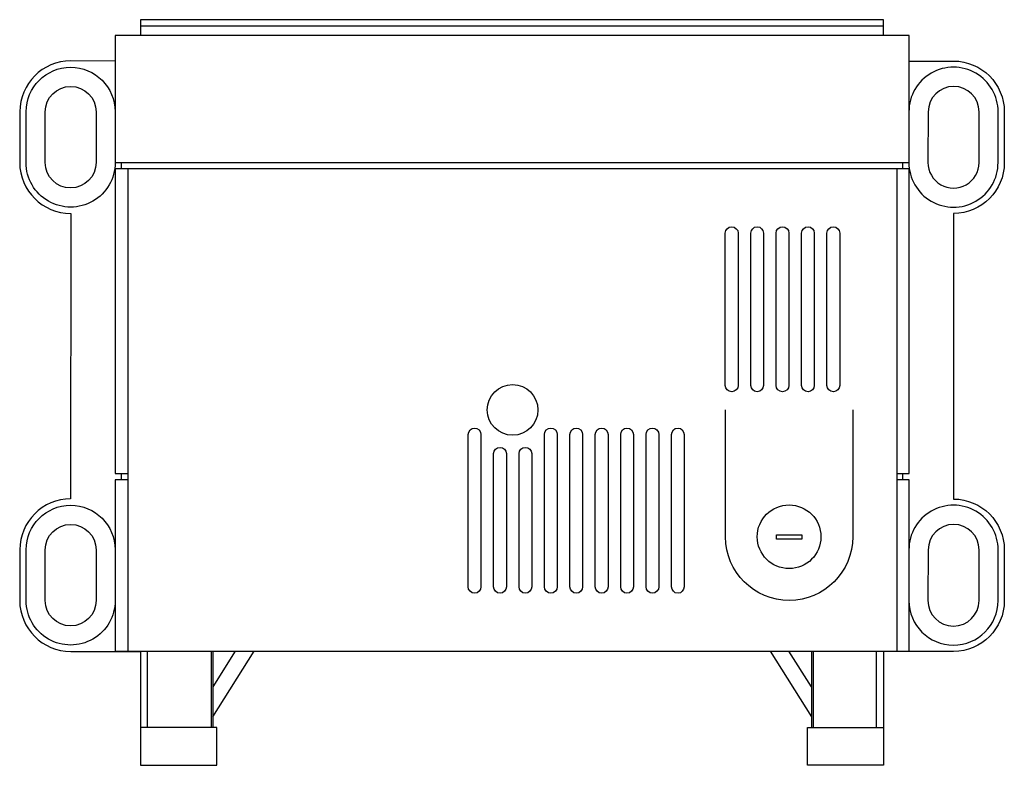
# Model space of a CAD drawing. Header units: millimetres. Extents: x 952 to 1780, y 444 to 1117.
# Tile 7 of 14: x 1262 to 1417, y 736 to 853. Entities that reach past the tile are written whole.
import ezdxf

# ---------------------------------------------------------------- set-up
doc = ezdxf.new("R2010")
doc.units = ezdxf.units.MM
doc.layers.add('PDF_Geometry', color=7, linetype='Continuous')

msp = doc.modelspace()

# ---------------------------------------------------------------- linework, layer by layer
at = {"layer": 'PDF_Geometry', "lineweight": -3}
for points in [[(1280.77, 852.35), (1397.8, 852.35), (1397.8, 853.33), (1280.77, 853.33), (1280.77, 852.35), (1280.77, 850.83)], [(1397.8, 850.83), (1397.8, 852.35)], [(1278.74, 829.83), (1278.74, 825.51), (1278.74, 821.11), (1278.74, 816.66), (1278.74, 812.17), (1278.74, 807.69), (1278.74, 803.2), (1278.74, 798.63), (1278.74, 794.1), (1278.74, 789.56), (1278.74, 785.03), (1278.74, 780.5), (1278.74, 775.97), (1278.74, 771.49), (1278.74, 767), (1278.74, 762.55), (1278.74, 758.19), (1278.74, 753.83), (1399.91, 753.83), (1399.91, 758.19), (1399.91, 762.55), (1399.91, 767), (1399.91, 771.49), (1399.91, 775.97), (1399.91, 780.5), (1399.91, 785.03), (1399.91, 789.56), (1399.91, 794.1), (1399.91, 798.63), (1399.91, 803.2), (1399.91, 807.69), (1399.91, 812.17), (1399.91, 816.66), (1399.91, 821.11), (1399.91, 825.51), (1399.91, 829.83), (1278.74, 829.83), (1278.23, 829.83), (1277.76, 829.83), (1277.34, 829.83), (1277, 829.83), (1276.83, 829.83), (1276.75, 829.83), (1276.75, 781.82), (1276.83, 781.82), (1277, 781.82), (1277.34, 781.82), (1277.76, 781.82), (1278.23, 781.82), (1278.74, 781.82)], [(1277.76, 829.83), (1277.76, 830.85)], [(1399.91, 781.82), (1400.42, 781.82), (1400.89, 781.82), (1401.27, 781.82), (1401.57, 781.82), (1401.73, 781.82), (1401.82, 781.82), (1401.82, 829.83), (1401.73, 829.83), (1401.57, 829.83), (1401.27, 829.83), (1400.89, 829.83), (1400.42, 829.83), (1399.91, 829.83)], [(1400.8, 829.83), (1400.8, 830.85)], [(1277.76, 780.84), (1277.76, 781.82)], [(1400.8, 780.84), (1400.8, 781.82)], [(1278.74, 780.84), (1278.23, 780.84), (1277.76, 780.84), (1277.34, 780.84), (1277, 780.84), (1276.83, 780.84), (1276.75, 780.84), (1276.75, 753.83), (1276.83, 753.83), (1277, 753.83), (1277.34, 753.83), (1277.76, 753.83), (1278.23, 753.83), (1278.74, 753.83)], [(1399.91, 753.83), (1400.42, 753.83), (1400.89, 753.83), (1401.27, 753.83), (1401.57, 753.83), (1401.73, 753.83), (1401.82, 753.83), (1401.82, 780.84), (1401.73, 780.84), (1401.57, 780.84), (1401.27, 780.84), (1400.89, 780.84), (1400.42, 780.84), (1399.91, 780.84)], [(1292.12, 753.83), (1292.12, 741.81), (1292.03, 741.81), (1291.86, 741.81), (1291.78, 741.81), (1291.57, 741.81), (1291.19, 741.81), (1290.68, 741.81), (1290.09, 741.81), (1289.37, 741.81), (1288.56, 741.81), (1287.71, 741.81), (1286.87, 741.81), (1285.98, 741.81), (1285.13, 741.81), (1284.37, 741.81), (1283.65, 741.81), (1283.01, 741.81), (1282.51, 741.81), (1282.17, 741.81), (1281.91, 741.81), (1281.87, 741.81), (1281.87, 753.83)], [(1291.86, 753.83), (1291.86, 741.81)], [(1295.67, 753.83), (1292.12, 748.2)], [(1292.12, 743.5), (1298.64, 753.83)], [(1379.93, 753.83), (1386.45, 743.5)], [(1386.45, 748.2), (1382.89, 753.83)], [(1386.45, 753.83), (1386.45, 741.81), (1386.53, 741.81), (1386.7, 741.81), (1386.79, 741.81), (1387, 741.81), (1387.38, 741.81), (1387.89, 741.81), (1388.48, 741.81), (1389.2, 741.81), (1390.01, 741.81), (1390.85, 741.81), (1391.7, 741.81), (1392.59, 741.81), (1393.44, 741.81), (1394.2, 741.81), (1394.92, 741.81), (1395.55, 741.81), (1396.06, 741.81), (1396.4, 741.81), (1396.65, 741.81), (1396.7, 741.81), (1396.7, 753.83)], [(1386.7, 753.83), (1386.7, 741.81)], [(1281.87, 741.81), (1281.36, 741.81), (1281.02, 741.81), (1280.81, 741.81), (1280.77, 741.81), (1280.77, 735.84), (1280.81, 735.84), (1281.07, 735.84), (1281.41, 735.84), (1281.91, 735.84), (1282.51, 735.84), (1283.23, 735.84), (1284.03, 735.84), (1284.92, 735.84), (1285.81, 735.84), (1286.74, 735.84), (1287.71, 735.84), (1288.6, 735.84), (1289.49, 735.84), (1290.3, 735.84), (1291.02, 735.84), (1291.61, 735.84), (1292.12, 735.84), (1292.46, 735.84), (1292.67, 735.84), (1292.75, 735.84), (1292.75, 741.81), (1292.67, 741.81), (1292.46, 741.81), (1292.12, 741.81)], [(1396.7, 741.81), (1397.2, 741.81), (1397.54, 741.81), (1397.75, 741.81), (1397.8, 741.81), (1397.8, 735.84), (1397.75, 735.84), (1397.5, 735.84), (1397.16, 735.84), (1396.65, 735.84), (1396.06, 735.84), (1395.34, 735.84), (1394.54, 735.84), (1393.65, 735.84), (1392.76, 735.84), (1391.83, 735.84), (1390.85, 735.84), (1389.96, 735.84), (1389.08, 735.84), (1388.27, 735.84), (1387.55, 735.84), (1386.96, 735.84), (1386.45, 735.84), (1386.11, 735.84), (1385.9, 735.84), (1385.81, 735.84), (1385.81, 741.81), (1385.9, 741.81), (1386.11, 741.81), (1386.45, 741.81)]]:
    msp.add_lwpolyline(points, dxfattribs=at)
for points in [[(1276.75, 850.83), (1276.75, 830.85), (1276.83, 830.85), (1277, 830.85), (1277.34, 830.85), (1277.76, 830.85), (1278.23, 830.85), (1278.74, 830.85), (1399.83, 830.85), (1400.34, 830.85), (1400.8, 830.85), (1401.23, 830.85), (1401.57, 830.85), (1401.73, 830.85), (1401.82, 830.85), (1401.82, 850.83), (1401.73, 850.83), (1401.57, 850.83), (1401.23, 850.83), (1400.8, 850.83), (1400.34, 850.83), (1399.83, 850.83), (1278.74, 850.83), (1278.23, 850.83), (1277.76, 850.83), (1277.34, 850.83), (1277, 850.83), (1276.83, 850.83)], [(1372.86, 795.7), (1372.86, 800.53), (1372.86, 805.36), (1372.86, 810.18), (1372.86, 814.97), (1372.86, 819.71), (1372.94, 820.09), (1373.16, 820.39), (1373.49, 820.64), (1373.88, 820.68), (1374.26, 820.64), (1374.59, 820.39), (1374.81, 820.09), (1374.89, 819.71), (1374.89, 814.97), (1374.89, 810.18), (1374.89, 805.36), (1374.89, 800.53), (1374.89, 795.7), (1374.81, 795.32), (1374.59, 794.98), (1374.26, 794.77), (1373.88, 794.69), (1373.49, 794.77), (1373.16, 794.98), (1372.94, 795.32)], [(1376.88, 795.7), (1376.88, 800.53), (1376.88, 805.36), (1376.88, 810.18), (1376.88, 814.97), (1376.88, 819.71), (1376.97, 820.09), (1377.18, 820.39), (1377.47, 820.64), (1377.86, 820.68), (1378.28, 820.64), (1378.57, 820.39), (1378.79, 820.09), (1378.87, 819.71), (1378.87, 814.97), (1378.87, 810.18), (1378.87, 805.36), (1378.87, 800.53), (1378.87, 795.7), (1378.79, 795.32), (1378.57, 794.98), (1378.28, 794.77), (1377.86, 794.69), (1377.47, 794.77), (1377.18, 794.98), (1376.97, 795.32)], [(1380.86, 795.7), (1380.86, 800.53), (1380.86, 805.36), (1380.86, 810.18), (1380.86, 814.97), (1380.86, 819.71), (1380.95, 820.09), (1381.16, 820.39), (1381.5, 820.64), (1381.88, 820.68), (1382.26, 820.64), (1382.6, 820.39), (1382.81, 820.09), (1382.89, 819.71), (1382.89, 814.97), (1382.89, 810.18), (1382.89, 805.36), (1382.89, 800.53), (1382.89, 795.7), (1382.81, 795.32), (1382.6, 794.98), (1382.26, 794.77), (1381.88, 794.69), (1381.5, 794.77), (1381.16, 794.98), (1380.95, 795.32)], [(1384.88, 795.7), (1384.88, 800.53), (1384.88, 805.36), (1384.88, 810.18), (1384.88, 814.97), (1384.88, 819.71), (1384.97, 820.09), (1385.18, 820.39), (1385.48, 820.64), (1385.9, 820.68), (1386.28, 820.64), (1386.58, 820.39), (1386.79, 820.09), (1386.87, 819.71), (1386.87, 814.97), (1386.87, 810.18), (1386.87, 805.36), (1386.87, 800.53), (1386.87, 795.7), (1386.79, 795.32), (1386.58, 794.98), (1386.28, 794.77), (1385.9, 794.69), (1385.48, 794.77), (1385.18, 794.98), (1384.97, 795.32)], [(1388.86, 795.7), (1388.86, 800.53), (1388.86, 805.36), (1388.86, 810.18), (1388.86, 814.97), (1388.86, 819.71), (1388.95, 820.09), (1389.16, 820.39), (1389.5, 820.64), (1389.88, 820.68), (1390.26, 820.64), (1390.6, 820.39), (1390.81, 820.09), (1390.9, 819.71), (1390.9, 814.97), (1390.9, 810.18), (1390.9, 805.36), (1390.9, 800.53), (1390.9, 795.7), (1390.81, 795.32), (1390.6, 794.98), (1390.26, 794.77), (1389.88, 794.69), (1389.5, 794.77), (1389.16, 794.98), (1388.95, 795.32)], [(1334.37, 787.96), (1334.37, 783.13), (1334.37, 778.3), (1334.37, 773.48), (1334.37, 768.69), (1334.37, 763.95), (1334.29, 763.57), (1334.08, 763.27), (1333.78, 763.02), (1333.36, 762.98), (1332.98, 763.02), (1332.68, 763.27), (1332.42, 763.57), (1332.38, 763.95), (1332.38, 768.69), (1332.38, 773.48), (1332.38, 778.3), (1332.38, 783.13), (1332.38, 787.96), (1332.47, 788.34), (1332.68, 788.68), (1332.98, 788.89), (1333.36, 788.97), (1333.74, 788.89), (1334.08, 788.68), (1334.29, 788.34)], [(1346.4, 787.96), (1346.4, 783.13), (1346.4, 778.3), (1346.4, 773.48), (1346.4, 768.69), (1346.4, 763.95), (1346.31, 763.57), (1346.1, 763.27), (1345.76, 763.02), (1345.38, 762.98), (1345, 763.02), (1344.66, 763.27), (1344.45, 763.57), (1344.36, 763.95), (1344.36, 768.69), (1344.36, 773.48), (1344.36, 778.3), (1344.36, 783.13), (1344.36, 787.96), (1344.45, 788.34), (1344.66, 788.68), (1345, 788.89), (1345.38, 788.97), (1345.76, 788.89), (1346.1, 788.68), (1346.31, 788.34)], [(1350.38, 787.96), (1350.38, 783.13), (1350.38, 778.3), (1350.38, 773.48), (1350.38, 768.69), (1350.38, 763.95), (1350.29, 763.57), (1350.08, 763.27), (1349.78, 763.02), (1349.36, 762.98), (1348.98, 763.02), (1348.68, 763.27), (1348.47, 763.57), (1348.39, 763.95), (1348.39, 768.69), (1348.39, 773.48), (1348.39, 778.3), (1348.39, 783.13), (1348.39, 787.96), (1348.47, 788.34), (1348.68, 788.68), (1348.98, 788.89), (1349.36, 788.97), (1349.74, 788.89), (1350.08, 788.68), (1350.29, 788.34)], [(1354.4, 787.96), (1354.4, 783.13), (1354.4, 778.3), (1354.4, 773.48), (1354.4, 768.69), (1354.4, 763.95), (1354.31, 763.57), (1354.1, 763.27), (1353.76, 763.02), (1353.38, 762.98), (1353, 763.02), (1352.66, 763.27), (1352.45, 763.57), (1352.37, 763.95), (1352.37, 768.69), (1352.37, 773.48), (1352.37, 778.3), (1352.37, 783.13), (1352.37, 787.96), (1352.45, 788.34), (1352.66, 788.68), (1353, 788.89), (1353.38, 788.97), (1353.76, 788.89), (1354.1, 788.68), (1354.31, 788.34)], [(1358.38, 787.96), (1358.38, 783.13), (1358.38, 778.3), (1358.38, 773.48), (1358.38, 768.69), (1358.38, 763.95), (1358.29, 763.57), (1358.08, 763.27), (1357.79, 763.02), (1357.36, 762.98), (1356.98, 763.02), (1356.69, 763.27), (1356.47, 763.57), (1356.39, 763.95), (1356.39, 768.69), (1356.39, 773.48), (1356.39, 778.3), (1356.39, 783.13), (1356.39, 787.96), (1356.47, 788.34), (1356.69, 788.68), (1356.98, 788.89), (1357.36, 788.97), (1357.79, 788.89), (1358.08, 788.68), (1358.29, 788.34)], [(1362.4, 787.96), (1362.4, 783.13), (1362.4, 778.3), (1362.4, 773.48), (1362.4, 768.69), (1362.4, 763.95), (1362.32, 763.57), (1362.1, 763.27), (1361.77, 763.02), (1361.38, 762.98), (1361, 763.02), (1360.67, 763.27), (1360.45, 763.57), (1360.37, 763.95), (1360.37, 768.69), (1360.37, 773.48), (1360.37, 778.3), (1360.37, 783.13), (1360.37, 787.96), (1360.45, 788.34), (1360.67, 788.68), (1361, 788.89), (1361.38, 788.97), (1361.77, 788.89), (1362.1, 788.68), (1362.32, 788.34)], [(1366.38, 787.96), (1366.38, 783.13), (1366.38, 778.3), (1366.38, 773.48), (1366.38, 768.69), (1366.38, 763.95), (1366.3, 763.57), (1366.08, 763.27), (1365.79, 763.02), (1365.41, 762.98), (1364.98, 763.02), (1364.69, 763.27), (1364.48, 763.57), (1364.39, 763.95), (1364.39, 768.69), (1364.39, 773.48), (1364.39, 778.3), (1364.39, 783.13), (1364.39, 787.96), (1364.48, 788.34), (1364.69, 788.68), (1364.98, 788.89), (1365.41, 788.97), (1365.79, 788.89), (1366.08, 788.68), (1366.3, 788.34)], [(1338.39, 784.95), (1338.39, 780.72), (1338.39, 776.48), (1338.39, 772.29), (1338.39, 768.1), (1338.39, 763.95), (1338.31, 763.57), (1338.1, 763.27), (1337.76, 763.02), (1337.38, 762.98), (1337, 763.02), (1336.66, 763.27), (1336.45, 763.57), (1336.36, 763.95), (1336.36, 768.1), (1336.36, 772.29), (1336.36, 776.48), (1336.36, 780.72), (1336.36, 784.95), (1336.45, 785.33), (1336.66, 785.63), (1337, 785.88), (1337.38, 785.92), (1337.76, 785.88), (1338.1, 785.63), (1338.31, 785.33)], [(1342.37, 784.95), (1342.37, 780.72), (1342.37, 776.48), (1342.37, 772.29), (1342.37, 768.1), (1342.37, 763.95), (1342.29, 763.57), (1342.08, 763.27), (1341.78, 763.02), (1341.36, 762.98), (1340.98, 763.02), (1340.68, 763.27), (1340.47, 763.57), (1340.38, 763.95), (1340.38, 768.1), (1340.38, 772.29), (1340.38, 776.48), (1340.38, 780.72), (1340.38, 784.95), (1340.47, 785.33), (1340.68, 785.63), (1340.98, 785.88), (1341.36, 785.92), (1341.74, 785.88), (1342.08, 785.63), (1342.29, 785.33)], [(1384.93, 772.16), (1384.93, 771.49), (1380.9, 771.49), (1380.9, 772.16)]]:
    msp.add_lwpolyline(points, close=True, dxfattribs=at)
for points in [[(1276.75, 846.81), (1269.74, 846.85, 0.414209), (1261.76, 838.81), (1261.72, 830.82, 0.414209), (1269.76, 822.8), (1269.74, 777.84, 0.414209), (1261.76, 769.79), (1261.72, 761.81, 0.414209), (1269.76, 753.79), (1280.77, 753.79), (1280.77, 741.81)], [(1401.82, 846.81), (1408.81, 846.81, -0.414209), (1416.81, 838.81), (1416.81, 830.8, -0.41421), (1408.81, 822.8), (1408.81, 777.79, -0.414209), (1416.81, 769.79), (1416.81, 761.79, -0.41421), (1408.81, 753.79), (1397.8, 753.79), (1397.8, 741.81)], [(1276.75, 830.85), (1276.75, 830.8, -1.000002), (1262.73, 830.8), (1262.73, 838.81, -1), (1276.75, 838.83)], [(1401.82, 830.8), (1401.78, 830.82, 1), (1415.83, 830.8), (1415.83, 838.81, 1.000002), (1401.78, 838.83)], [(1392.93, 791.85), (1392.93, 771.85, -0.999999), (1372.9, 771.82), (1372.9, 791.85)], [(1276.75, 761.81, -1.000002), (1262.73, 761.79), (1262.73, 769.79, -1), (1276.75, 769.81)], [(1401.78, 761.81, 1), (1415.83, 761.79), (1415.83, 769.79, 1.000002), (1401.78, 769.81)]]:
    msp.add_lwpolyline(points, format="xyb", dxfattribs=at)
for points in [[(1273.74, 838.81), (1273.74, 830.82, -0.999994), (1265.74, 830.8), (1265.74, 838.81, -1)], [(1404.83, 838.81), (1404.78, 830.82, 1), (1412.83, 830.8), (1412.83, 838.81, 0.999994)], [(1273.74, 769.79), (1273.74, 761.81, -0.999994), (1265.74, 761.79), (1265.74, 769.79, -1)], [(1404.83, 769.79), (1404.78, 761.81, 1), (1412.83, 761.79), (1412.83, 769.79, 0.999994)]]:
    msp.add_lwpolyline(points, format="xyb", close=True, dxfattribs=at)
for centre, radius in [((1339.36, 791.84), 3.99), ((1382.91, 771.85), 5.02)]:
    msp.add_circle(centre, radius, dxfattribs=at)

doc.saveas('drawing.dxf')
